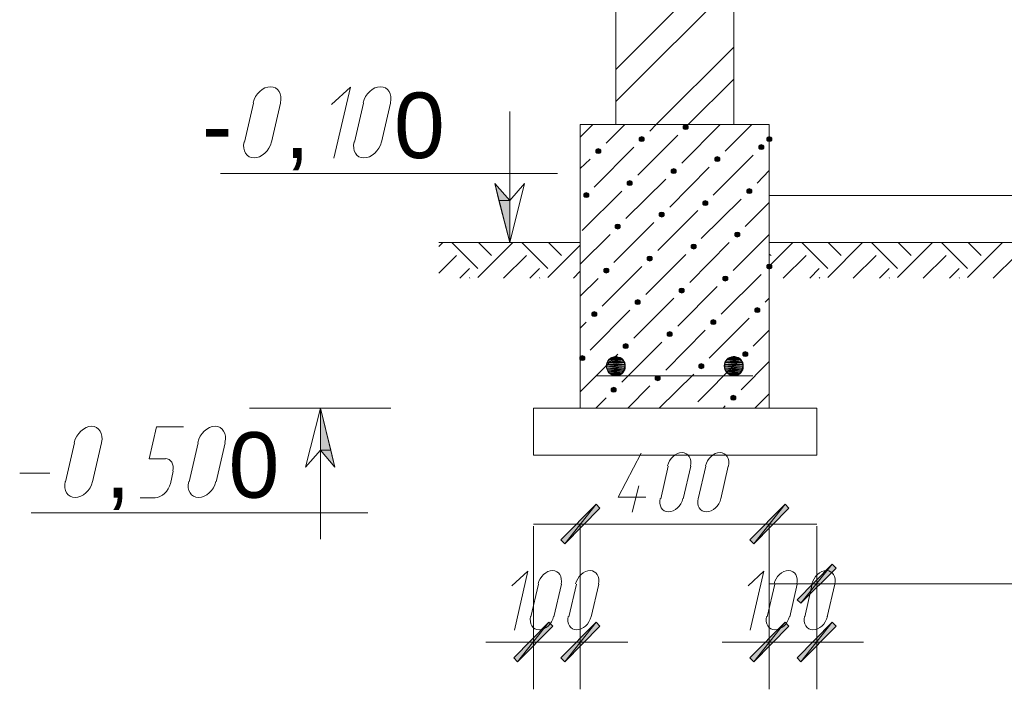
# Model space of a CAD drawing. Header units: millimetres. Extents: x 1527433 to 14789979, y -66543 to 11310.
# Tile 60 of 122: x 1966253 to 1970424, y -52553 to -49720. Entities that reach past the tile are written whole.
import ezdxf

# ---------------------------------------------------------------- set-up
doc = ezdxf.new("R2010")
doc.units = ezdxf.units.MM
doc.styles.get("Standard").update_dxf_attribs({"font": 'isocpeur.ttf', "height": 250})

msp = doc.modelspace()

# ---------------------------------------------------------------- hatches: boundary and pattern name
h = msp.add_hatch(color=7)
h.dxf.hatch_style = 2
h.paths.add_polyline_path([(1969074.933, -50163.762), (1969068.583, -50165.879), (1969064.35, -50170.112), (1969064.35, -50178.579), (1969068.583, -50182.812), (1969074.933, -50184.929), (1969081.283, -50182.812), (1969085.517, -50178.579), (1969085.517, -50170.112), (1969081.283, -50165.879)])
h = msp.add_hatch(color=7)
h.dxf.hatch_style = 2
h.paths.add_polyline_path([(1968888.667, -50214.562), (1968882.317, -50216.679), (1968878.083, -50220.912), (1968878.083, -50229.379), (1968882.317, -50233.612), (1968888.667, -50235.729), (1968895.017, -50233.612), (1968899.25, -50229.379), (1968899.25, -50220.912), (1968895.017, -50216.679)])
h = msp.add_hatch(color=7)
h.dxf.hatch_style = 2
h.paths.add_polyline_path([(1969428.417, -50214.562), (1969422.067, -50216.679), (1969417.833, -50220.912), (1969417.833, -50229.379), (1969422.067, -50233.612), (1969428.417, -50235.729), (1969434.767, -50233.612), (1969439, -50229.379), (1969439, -50220.912), (1969434.767, -50216.679)])
h = msp.add_hatch(color=7)
h.dxf.hatch_style = 2
h.paths.add_polyline_path([(1969394.55, -50248.429), (1969388.2, -50250.545), (1969383.967, -50254.779), (1969383.967, -50263.245), (1969388.2, -50267.479), (1969394.55, -50269.595), (1969400.9, -50267.479), (1969405.133, -50263.245), (1969405.133, -50254.779), (1969400.9, -50250.545)])
h = msp.add_hatch(color=7)
h.dxf.hatch_style = 2
h.paths.add_polyline_path([(1968704.517, -50265.362), (1968698.167, -50267.479), (1968693.933, -50271.712), (1968693.933, -50280.179), (1968698.167, -50284.412), (1968704.517, -50286.529), (1968710.867, -50284.412), (1968715.1, -50280.179), (1968715.1, -50271.712), (1968710.867, -50267.479)])
h = msp.add_hatch(color=7)
h.dxf.hatch_style = 2
h.paths.add_polyline_path([(1969208.283, -50299.229), (1969201.933, -50301.345), (1969197.7, -50305.579), (1969197.7, -50314.045), (1969201.933, -50318.279), (1969208.283, -50320.395), (1969214.633, -50318.279), (1969218.867, -50314.045), (1969218.867, -50305.579), (1969214.633, -50301.345)])
h = msp.add_hatch(color=7)
h.dxf.hatch_style = 2
h.paths.add_polyline_path([(1969024.133, -50350.029), (1969017.783, -50352.145), (1969013.55, -50356.379), (1969013.55, -50364.845), (1969017.783, -50369.079), (1969024.133, -50371.195), (1969030.483, -50369.079), (1969034.717, -50364.845), (1969034.717, -50356.379), (1969030.483, -50352.145)])
h = msp.add_hatch(color=7)
h.paths.add_polyline_path([(1968266.367, -50413.529), (1968329.867, -50485.495), (1968283.3, -50485.495)])
h.paths.add_polyline_path([(1968329.867, -50485.495), (1968283.3, -50485.495), (1968329.867, -50663.295)])
h = msp.add_hatch(color=7)
h.dxf.hatch_style = 2
h.paths.add_polyline_path([(1968837.867, -50400.829), (1968831.517, -50402.945), (1968827.283, -50407.179), (1968827.283, -50415.645), (1968831.517, -50419.879), (1968837.867, -50421.995), (1968844.217, -50419.879), (1968848.45, -50415.645), (1968848.45, -50407.179), (1968844.217, -50402.945)])
h = msp.add_hatch(color=7)
h.dxf.hatch_style = 2
h.paths.add_polyline_path([(1968653.717, -50451.629), (1968647.367, -50453.745), (1968643.133, -50457.979), (1968643.133, -50466.445), (1968647.367, -50470.679), (1968653.717, -50472.795), (1968660.067, -50470.679), (1968664.3, -50466.445), (1968664.3, -50457.979), (1968660.067, -50453.745)])
h = msp.add_hatch(color=7)
h.dxf.hatch_style = 2
h.paths.add_polyline_path([(1969343.75, -50434.695), (1969337.4, -50436.812), (1969333.167, -50441.045), (1969333.167, -50449.512), (1969337.4, -50453.745), (1969343.75, -50455.862), (1969350.1, -50453.745), (1969354.333, -50449.512), (1969354.333, -50441.045), (1969350.1, -50436.812)])
h = msp.add_hatch(color=7)
h.dxf.hatch_style = 2
h.paths.add_polyline_path([(1969157.483, -50485.495), (1969151.133, -50487.612), (1969146.9, -50491.845), (1969146.9, -50500.312), (1969151.133, -50504.545), (1969157.483, -50506.662), (1969163.833, -50504.545), (1969168.067, -50500.312), (1969168.067, -50491.845), (1969163.833, -50487.612)])
h = msp.add_hatch(color=7)
h.dxf.hatch_style = 2
h.paths.add_polyline_path([(1968973.333, -50534.179), (1968966.983, -50536.295), (1968962.75, -50540.529), (1968962.75, -50548.995), (1968966.983, -50553.229), (1968973.333, -50555.345), (1968979.683, -50553.229), (1968983.917, -50548.995), (1968983.917, -50540.529), (1968979.683, -50536.295)])
h = msp.add_hatch(color=7)
h.dxf.hatch_style = 2
h.paths.add_polyline_path([(1968787.067, -50584.979), (1968780.717, -50587.095), (1968776.483, -50591.329), (1968776.483, -50599.795), (1968780.717, -50604.029), (1968787.067, -50606.145), (1968793.417, -50604.029), (1968797.65, -50599.795), (1968797.65, -50591.329), (1968793.417, -50587.095)])
h = msp.add_hatch(color=7)
h.dxf.hatch_style = 2
h.paths.add_polyline_path([(1969292.95, -50618.845), (1969286.6, -50620.962), (1969282.367, -50625.195), (1969282.367, -50633.662), (1969286.6, -50637.895), (1969292.95, -50640.012), (1969299.3, -50637.895), (1969303.533, -50633.662), (1969303.533, -50625.195), (1969299.3, -50620.962)])
h = msp.add_hatch(color=7)
h.dxf.hatch_style = 2
h.paths.add_polyline_path([(1969108.8, -50669.645), (1969102.45, -50671.762), (1969098.217, -50675.995), (1969098.217, -50684.462), (1969102.45, -50688.695), (1969108.8, -50690.812), (1969115.15, -50688.695), (1969119.383, -50684.462), (1969119.383, -50675.995), (1969115.15, -50671.762)])
h = msp.add_hatch(color=7)
h.dxf.hatch_style = 2
h.paths.add_polyline_path([(1968922.533, -50720.445), (1968916.183, -50722.562), (1968911.95, -50726.795), (1968911.95, -50735.262), (1968916.183, -50739.495), (1968922.533, -50741.612), (1968928.883, -50739.495), (1968933.117, -50735.262), (1968933.117, -50726.795), (1968928.883, -50722.562)])
h = msp.add_hatch(color=7)
h.dxf.hatch_style = 2
h.paths.add_polyline_path([(1969428.417, -50754.312), (1969422.067, -50756.429), (1969417.833, -50760.662), (1969417.833, -50769.129), (1969422.067, -50773.362), (1969428.417, -50775.479), (1969434.767, -50773.362), (1969439, -50769.129), (1969439, -50760.662), (1969434.767, -50756.429)])
h = msp.add_hatch(color=7)
h.dxf.hatch_style = 2
h.paths.add_polyline_path([(1968738.383, -50771.245), (1968732.033, -50773.362), (1968727.8, -50777.595), (1968727.8, -50786.062), (1968732.033, -50790.295), (1968738.383, -50792.412), (1968744.733, -50790.295), (1968748.967, -50786.062), (1968748.967, -50777.595), (1968744.733, -50773.362)])
h = msp.add_hatch(color=7)
h.dxf.hatch_style = 2
h.paths.add_polyline_path([(1969242.15, -50805.112), (1969235.8, -50807.229), (1969231.567, -50811.462), (1969231.567, -50819.929), (1969235.8, -50824.162), (1969242.15, -50826.279), (1969248.5, -50824.162), (1969252.733, -50819.929), (1969252.733, -50811.462), (1969248.5, -50807.229)])
h = msp.add_hatch(color=7)
h.dxf.hatch_style = 2
h.paths.add_polyline_path([(1969058, -50855.912), (1969051.65, -50858.029), (1969047.417, -50862.262), (1969047.417, -50870.729), (1969051.65, -50874.962), (1969058, -50877.079), (1969064.35, -50874.962), (1969068.583, -50870.729), (1969068.583, -50862.262), (1969064.35, -50858.029)])
h = msp.add_hatch(color=7)
h.dxf.hatch_style = 2
h.paths.add_polyline_path([(1968871.733, -50904.595), (1968865.383, -50906.712), (1968861.15, -50910.945), (1968861.15, -50919.412), (1968865.383, -50923.645), (1968871.733, -50925.762), (1968878.083, -50923.645), (1968882.317, -50919.412), (1968882.317, -50910.945), (1968878.083, -50906.712)])
h = msp.add_hatch(color=7)
h.dxf.hatch_style = 2
h.paths.add_polyline_path([(1968687.583, -50955.395), (1968681.233, -50957.512), (1968677, -50961.745), (1968677, -50970.212), (1968681.233, -50974.445), (1968687.583, -50976.562), (1968693.933, -50974.445), (1968698.167, -50970.212), (1968698.167, -50961.745), (1968693.933, -50957.512)])
h = msp.add_hatch(color=7)
h.dxf.hatch_style = 2
h.paths.add_polyline_path([(1969377.617, -50938.462), (1969371.267, -50940.579), (1969367.033, -50944.812), (1969367.033, -50953.279), (1969371.267, -50957.512), (1969377.617, -50959.629), (1969383.967, -50957.512), (1969388.2, -50953.279), (1969388.2, -50944.812), (1969383.967, -50940.579)])
h = msp.add_hatch(color=7)
h.dxf.hatch_style = 2
h.paths.add_polyline_path([(1969191.35, -50989.262), (1969185, -50991.379), (1969180.767, -50995.612), (1969180.767, -51004.079), (1969185, -51008.312), (1969191.35, -51010.429), (1969197.7, -51008.312), (1969201.933, -51004.079), (1969201.933, -50995.612), (1969197.7, -50991.379)])
h = msp.add_hatch(color=7)
h.dxf.hatch_style = 2
h.paths.add_polyline_path([(1969007.2, -51040.062), (1969000.85, -51042.179), (1968996.617, -51046.412), (1968996.617, -51054.879), (1969000.85, -51059.112), (1969007.2, -51061.229), (1969013.55, -51059.112), (1969017.783, -51054.879), (1969017.783, -51046.412), (1969013.55, -51042.179)])
h = msp.add_hatch(color=7)
h.dxf.hatch_style = 2
h.paths.add_polyline_path([(1968820.933, -51090.862), (1968814.583, -51092.979), (1968810.35, -51097.212), (1968810.35, -51105.679), (1968814.583, -51109.912), (1968820.933, -51112.029), (1968827.283, -51109.912), (1968831.517, -51105.679), (1968831.517, -51097.212), (1968827.283, -51092.979)])
h = msp.add_hatch(color=7)
h.dxf.hatch_style = 2
h.paths.add_polyline_path([(1969326.817, -51124.729), (1969320.467, -51126.845), (1969316.233, -51131.079), (1969316.233, -51139.545), (1969320.467, -51143.779), (1969326.817, -51145.895), (1969333.167, -51143.779), (1969337.4, -51139.545), (1969337.4, -51131.079), (1969333.167, -51126.845)])
h = msp.add_hatch(color=7)
h.dxf.hatch_style = 2
h.paths.add_polyline_path([(1968636.783, -51141.662), (1968630.433, -51143.779), (1968626.2, -51148.012), (1968626.2, -51156.479), (1968630.433, -51160.712), (1968636.783, -51162.829), (1968643.133, -51160.712), (1968647.367, -51156.479), (1968647.367, -51148.012), (1968643.133, -51143.779)])
h = msp.add_hatch(color=7)
h.paths.add_polyline_path([(1968816.7, -51171.295), (1968742.617, -51171.295), (1968818.817, -51179.762)])
h.paths.add_polyline_path([(1968742.617, -51171.295), (1968818.817, -51179.762), (1968740.5, -51179.762)])
h = msp.add_hatch(color=7)
h.paths.add_polyline_path([(1968812.467, -51164.945), (1968744.733, -51164.945), (1968816.7, -51171.295)])
h.paths.add_polyline_path([(1968744.733, -51164.945), (1968816.7, -51171.295), (1968742.617, -51171.295)])
h = msp.add_hatch(color=7)
h.paths.add_polyline_path([(1968808.233, -51158.595), (1968748.967, -51158.595), (1968812.467, -51164.945)])
h.paths.add_polyline_path([(1968748.967, -51158.595), (1968812.467, -51164.945), (1968744.733, -51164.945)])
h = msp.add_hatch(color=7)
h.paths.add_polyline_path([(1968804, -51154.362), (1968755.317, -51154.362), (1968808.233, -51158.595)])
h.paths.add_polyline_path([(1968755.317, -51154.362), (1968808.233, -51158.595), (1968748.967, -51158.595)])
h = msp.add_hatch(color=7)
h.paths.add_polyline_path([(1968797.65, -51150.129), (1968761.667, -51150.129), (1968804, -51154.362)])
h.paths.add_polyline_path([(1968761.667, -51150.129), (1968804, -51154.362), (1968755.317, -51154.362)])
h = msp.add_hatch(color=7)
h.paths.add_polyline_path([(1968789.183, -51148.012), (1968768.017, -51148.012), (1968797.65, -51150.129)])
h.paths.add_polyline_path([(1968768.017, -51148.012), (1968797.65, -51150.129), (1968761.667, -51150.129)])
h = msp.add_hatch(color=7)
h.paths.add_polyline_path([(1968782.833, -51145.895), (1968774.367, -51145.895), (1968789.183, -51148.012)])
h.paths.add_polyline_path([(1968774.367, -51145.895), (1968789.183, -51148.012), (1968768.017, -51148.012)])
h = msp.add_hatch(color=7)
h.dxf.hatch_style = 2
h.paths.add_polyline_path([(1969140.55, -51175.529), (1969134.2, -51177.645), (1969129.967, -51181.879), (1969129.967, -51190.345), (1969134.2, -51194.579), (1969140.55, -51196.695), (1969146.9, -51194.579), (1969151.133, -51190.345), (1969151.133, -51181.879), (1969146.9, -51177.645)])
h = msp.add_hatch(color=7)
h.paths.add_polyline_path([(1969316.233, -51171.295), (1969242.15, -51171.295), (1969318.35, -51179.762)])
h.paths.add_polyline_path([(1969242.15, -51171.295), (1969318.35, -51179.762), (1969240.033, -51179.762)])
h = msp.add_hatch(color=7)
h.paths.add_polyline_path([(1969312, -51164.945), (1969244.267, -51164.945), (1969316.233, -51171.295)])
h.paths.add_polyline_path([(1969244.267, -51164.945), (1969316.233, -51171.295), (1969242.15, -51171.295)])
h = msp.add_hatch(color=7)
h.paths.add_polyline_path([(1969307.767, -51158.595), (1969248.5, -51158.595), (1969312, -51164.945)])
h.paths.add_polyline_path([(1969248.5, -51158.595), (1969312, -51164.945), (1969244.267, -51164.945)])
h = msp.add_hatch(color=7)
h.paths.add_polyline_path([(1969303.533, -51154.362), (1969254.85, -51154.362), (1969307.767, -51158.595)])
h.paths.add_polyline_path([(1969254.85, -51154.362), (1969307.767, -51158.595), (1969248.5, -51158.595)])
h = msp.add_hatch(color=7)
h.paths.add_polyline_path([(1969297.183, -51150.129), (1969261.2, -51150.129), (1969303.533, -51154.362)])
h.paths.add_polyline_path([(1969261.2, -51150.129), (1969303.533, -51154.362), (1969254.85, -51154.362)])
h = msp.add_hatch(color=7)
h.paths.add_polyline_path([(1969290.833, -51148.012), (1969267.55, -51148.012), (1969297.183, -51150.129)])
h.paths.add_polyline_path([(1969267.55, -51148.012), (1969297.183, -51150.129), (1969261.2, -51150.129)])
h = msp.add_hatch(color=7)
h.paths.add_polyline_path([(1969282.367, -51145.895), (1969276.017, -51145.895), (1969290.833, -51148.012)])
h.paths.add_polyline_path([(1969276.017, -51145.895), (1969290.833, -51148.012), (1969267.55, -51148.012)])
h = msp.add_hatch(color=7)
h.paths.add_polyline_path([(1968818.817, -51179.762), (1968740.5, -51179.762), (1968818.817, -51186.112)])
h.paths.add_polyline_path([(1968740.5, -51179.762), (1968818.817, -51186.112), (1968738.383, -51186.112)])
h = msp.add_hatch(color=7)
h.paths.add_polyline_path([(1968818.817, -51186.112), (1968738.383, -51186.112), (1968818.817, -51194.579)])
h.paths.add_polyline_path([(1968738.383, -51186.112), (1968818.817, -51194.579), (1968740.5, -51194.579)])
h = msp.add_hatch(color=7)
h.paths.add_polyline_path([(1968818.817, -51194.579), (1968740.5, -51194.579), (1968816.7, -51200.929)])
h.paths.add_polyline_path([(1968740.5, -51194.579), (1968816.7, -51200.929), (1968742.617, -51200.929)])
h = msp.add_hatch(color=7)
h.paths.add_polyline_path([(1968816.7, -51200.929), (1968742.617, -51200.929), (1968812.467, -51207.279)])
h.paths.add_polyline_path([(1968742.617, -51200.929), (1968812.467, -51207.279), (1968744.733, -51207.279)])
h = msp.add_hatch(color=7)
h.paths.add_polyline_path([(1968812.467, -51207.279), (1968744.733, -51207.279), (1968808.233, -51213.629)])
h.paths.add_polyline_path([(1968744.733, -51207.279), (1968808.233, -51213.629), (1968748.967, -51213.629)])
h = msp.add_hatch(color=7)
h.paths.add_polyline_path([(1968808.233, -51213.629), (1968748.967, -51213.629), (1968804, -51217.862)])
h.paths.add_polyline_path([(1968748.967, -51213.629), (1968804, -51217.862), (1968755.317, -51217.862)])
h = msp.add_hatch(color=7)
h.paths.add_polyline_path([(1968804, -51217.862), (1968755.317, -51217.862), (1968797.65, -51222.095)])
h.paths.add_polyline_path([(1968755.317, -51217.862), (1968797.65, -51222.095), (1968761.667, -51222.095)])
h = msp.add_hatch(color=7)
h.paths.add_polyline_path([(1969318.35, -51179.762), (1969240.033, -51179.762), (1969318.35, -51186.112)])
h.paths.add_polyline_path([(1969240.033, -51179.762), (1969318.35, -51186.112), (1969240.033, -51186.112)])
h = msp.add_hatch(color=7)
h.paths.add_polyline_path([(1969318.35, -51186.112), (1969240.033, -51186.112), (1969318.35, -51194.579)])
h.paths.add_polyline_path([(1969240.033, -51186.112), (1969318.35, -51194.579), (1969240.033, -51194.579)])
h = msp.add_hatch(color=7)
h.paths.add_polyline_path([(1969318.35, -51194.579), (1969240.033, -51194.579), (1969316.233, -51200.929)])
h.paths.add_polyline_path([(1969240.033, -51194.579), (1969316.233, -51200.929), (1969242.15, -51200.929)])
h = msp.add_hatch(color=7)
h.paths.add_polyline_path([(1969316.233, -51200.929), (1969242.15, -51200.929), (1969312, -51207.279)])
h.paths.add_polyline_path([(1969242.15, -51200.929), (1969312, -51207.279), (1969244.267, -51207.279)])
h = msp.add_hatch(color=7)
h.paths.add_polyline_path([(1969312, -51207.279), (1969244.267, -51207.279), (1969307.767, -51213.629)])
h.paths.add_polyline_path([(1969244.267, -51207.279), (1969307.767, -51213.629), (1969248.5, -51213.629)])
h = msp.add_hatch(color=7)
h.paths.add_polyline_path([(1969307.767, -51213.629), (1969248.5, -51213.629), (1969303.533, -51217.862)])
h.paths.add_polyline_path([(1969248.5, -51213.629), (1969303.533, -51217.862), (1969254.85, -51217.862)])
h = msp.add_hatch(color=7)
h.paths.add_polyline_path([(1969303.533, -51217.862), (1969254.85, -51217.862), (1969297.183, -51222.095)])
h.paths.add_polyline_path([(1969254.85, -51217.862), (1969297.183, -51222.095), (1969261.2, -51222.095)])
h = msp.add_hatch(color=7)
h.paths.add_polyline_path([(1968797.65, -51222.095), (1968761.667, -51222.095), (1968789.183, -51224.212)])
h.paths.add_polyline_path([(1968761.667, -51222.095), (1968789.183, -51224.212), (1968768.017, -51224.212)])
h = msp.add_hatch(color=7)
h.paths.add_polyline_path([(1968789.183, -51224.212), (1968768.017, -51224.212), (1968782.833, -51226.329)])
h.paths.add_polyline_path([(1968768.017, -51224.212), (1968782.833, -51226.329), (1968774.367, -51226.329)])
h = msp.add_hatch(color=7)
h.dxf.hatch_style = 2
h.paths.add_polyline_path([(1968956.4, -51226.329), (1968950.05, -51228.445), (1968945.817, -51232.679), (1968945.817, -51241.145), (1968950.05, -51245.379), (1968956.4, -51247.495), (1968962.75, -51245.379), (1968966.983, -51241.145), (1968966.983, -51232.679), (1968962.75, -51228.445)])
h = msp.add_hatch(color=7)
h.paths.add_polyline_path([(1969297.183, -51222.095), (1969261.2, -51222.095), (1969290.833, -51224.212)])
h.paths.add_polyline_path([(1969261.2, -51222.095), (1969290.833, -51224.212), (1969267.55, -51224.212)])
h = msp.add_hatch(color=7)
h.paths.add_polyline_path([(1969290.833, -51224.212), (1969267.55, -51224.212), (1969282.367, -51226.329)])
h.paths.add_polyline_path([(1969267.55, -51224.212), (1969282.367, -51226.329), (1969276.017, -51226.329)])
h = msp.add_hatch(color=7)
h.dxf.hatch_style = 2
h.paths.add_polyline_path([(1968770.133, -51275.012), (1968763.783, -51277.129), (1968759.55, -51281.362), (1968759.55, -51289.829), (1968763.783, -51294.062), (1968770.133, -51296.179), (1968776.483, -51294.062), (1968780.717, -51289.829), (1968780.717, -51281.362), (1968776.483, -51277.129)])
h = msp.add_hatch(color=7)
h.dxf.hatch_style = 2
h.paths.add_polyline_path([(1969276.017, -51308.879), (1969269.667, -51310.995), (1969265.433, -51315.229), (1969265.433, -51323.695), (1969269.667, -51327.929), (1969276.017, -51330.045), (1969282.367, -51327.929), (1969286.6, -51323.695), (1969286.6, -51315.229), (1969282.367, -51310.995)])
h = msp.add_hatch(color=7)
h.paths.add_polyline_path([(1967527.65, -51363.912), (1967572.1, -51541.712), (1967527.65, -51541.712)])
h.paths.add_polyline_path([(1967572.1, -51541.712), (1967527.65, -51541.712), (1967589.033, -51613.679)])
h = msp.add_hatch(color=7)
h.paths.add_polyline_path([(1968710.867, -51787.245), (1968696.05, -51770.312), (1968562.7, -51937.529)])
h.paths.add_polyline_path([(1968696.05, -51770.312), (1968562.7, -51937.529), (1968545.767, -51920.595)])
h = msp.add_hatch(color=7)
h.paths.add_polyline_path([(1969345.867, -51920.595), (1969362.8, -51937.529), (1969496.15, -51770.312)])
h.paths.add_polyline_path([(1969362.8, -51937.529), (1969496.15, -51770.312), (1969510.967, -51787.245)])
h = msp.add_hatch(color=7)
h.paths.add_polyline_path([(1969712.05, -52041.245), (1969695.117, -52024.312), (1969561.767, -52189.412)])
h.paths.add_polyline_path([(1969695.117, -52024.312), (1969561.767, -52189.412), (1969546.95, -52174.595)])
h = msp.add_hatch(color=7)
h.paths.add_polyline_path([(1968511.9, -52286.779), (1968494.967, -52269.845), (1968361.617, -52437.062)])
h.paths.add_polyline_path([(1968494.967, -52269.845), (1968361.617, -52437.062), (1968346.8, -52420.129)])
h = msp.add_hatch(color=7)
h.paths.add_polyline_path([(1968545.767, -52420.129), (1968562.7, -52437.062), (1968696.05, -52269.845)])
h.paths.add_polyline_path([(1968562.7, -52437.062), (1968696.05, -52269.845), (1968710.867, -52286.779)])
h = msp.add_hatch(color=7)
h.paths.add_polyline_path([(1969510.967, -52286.779), (1969496.15, -52269.845), (1969362.8, -52437.062)])
h.paths.add_polyline_path([(1969496.15, -52269.845), (1969362.8, -52437.062), (1969345.867, -52420.129)])
h = msp.add_hatch(color=7)
h.paths.add_polyline_path([(1969546.95, -52420.129), (1969561.767, -52437.062), (1969695.117, -52269.845)])
h.paths.add_polyline_path([(1969561.767, -52437.062), (1969695.117, -52269.845), (1969712.05, -52286.779)])

# ---------------------------------------------------------------- linework, layer by layer
at = {"color": 7, "lineweight": 0}
for points in [[(1968778.6, -50163.762), (1968778.6, -46764.395), (1969278.133, -46764.395)], [(1969278.133, -50163.762), (1969278.133, -46764.395)], [(1968778.6, -49930.929), (1969278.133, -49431.395)], [(1968778.6, -50066.395), (1969278.133, -49566.862)], [(1968950.05, -50163.762), (1969278.133, -49835.679)], [(1967357.931, -50071.563), (1967359.951, -50057.821), (1967359.557, -50045.026), (1967356.918, -50033.453), (1967352.204, -50023.375), (1967345.582, -50015.065), (1967337.221, -50008.798), (1967327.291, -50004.848), (1967315.96, -50003.487), (1967303.985, -50004.897), (1967292.207, -50008.895), (1967280.924, -50015.204), (1967270.43, -50023.55), (1967261.024, -50033.658), (1967253, -50045.254), (1967246.655, -50058.063), (1967242.286, -50071.811)], [(1967584.8, -50305.579), (1967654.65, -50005.012), (1967574.217, -50079.095)], [(1967823.597, -50071.563), (1967825.617, -50057.821), (1967825.224, -50045.026), (1967822.585, -50033.453), (1967817.87, -50023.375), (1967811.248, -50015.065), (1967802.888, -50008.798), (1967792.958, -50004.848), (1967781.626, -50003.487), (1967769.651, -50004.897), (1967757.874, -50008.895), (1967746.59, -50015.204), (1967736.097, -50023.55), (1967726.691, -50033.658), (1967718.667, -50045.254), (1967712.322, -50058.063), (1967707.953, -50071.811)], [(1969085.517, -50163.762), (1969278.133, -49971.145)], [(1967244.017, -50072.745), (1967205.917, -50237.845)], [(1967320.217, -50237.845), (1967358.317, -50072.745)], [(1967709.683, -50072.745), (1967671.583, -50237.845)], [(1967785.883, -50237.845), (1967823.983, -50072.745)], [(1968329.867, -50108.729), (1968329.867, -50663.295)], [(1969428.417, -50163.762), (1968628.317, -50163.762), (1968628.317, -51363.912)], [(1968628.317, -50216.679), (1968681.233, -50163.762)], [(1968738.383, -50242.079), (1968816.7, -50163.762)], [(1968922.533, -50191.279), (1968950.05, -50163.762)], [(1969058, -50326.745), (1969220.983, -50163.762)], [(1969242.15, -50275.945), (1969354.333, -50163.762)], [(1969428.417, -50163.762), (1969428.417, -51363.912)], [(1968871.733, -50377.545), (1969041.067, -50208.212)], [(1967204.186, -50236.911), (1967202.166, -50250.653), (1967202.56, -50263.447), (1967205.198, -50275.021), (1967209.913, -50285.099), (1967216.535, -50293.409), (1967224.896, -50299.676), (1967234.826, -50303.626), (1967246.157, -50304.987), (1967258.132, -50303.576), (1967269.91, -50299.579), (1967281.193, -50293.27), (1967291.686, -50284.924), (1967301.093, -50274.816), (1967309.117, -50263.219), (1967315.461, -50250.41), (1967319.831, -50236.663)], [(1967669.853, -50236.911), (1967667.833, -50250.653), (1967668.227, -50263.447), (1967670.865, -50275.021), (1967675.58, -50285.099), (1967682.202, -50293.409), (1967690.562, -50299.676), (1967700.492, -50303.626), (1967711.824, -50304.987), (1967723.799, -50303.576), (1967735.576, -50299.579), (1967746.86, -50293.27), (1967757.353, -50284.924), (1967766.76, -50274.816), (1967774.783, -50263.219), (1967781.128, -50250.41), (1967785.497, -50236.663)], [(1968687.583, -50428.345), (1968854.8, -50259.012)], [(1969191.35, -50462.212), (1969360.683, -50292.879)], [(1968628.317, -50350.029), (1968670.65, -50309.812)], [(1967104.317, -50371.195), (1968530.95, -50371.195)], [(1969007.2, -50513.012), (1969174.417, -50343.679)], [(1969377.617, -50411.412), (1969428.417, -50358.495)], [(1968820.933, -50561.695), (1968990.267, -50394.479)], [(1968636.783, -50612.495), (1968804, -50445.279)], [(1969428.417, -50464.329), (1978930.133, -50464.329)], [(1969140.55, -50646.362), (1969309.883, -50479.145)], [(1969326.817, -50595.562), (1969428.417, -50493.962)], [(1968956.4, -50697.162), (1969125.733, -50527.829)], [(1968770.133, -50747.962), (1968939.467, -50578.629)], [(1968628.317, -50754.312), (1968755.317, -50629.429)], [(1969276.017, -50781.829), (1969428.417, -50629.429)], [(1968029.3, -50680.229), (1968046.233, -50663.295)], [(1968029.3, -50663.295), (1968628.317, -50663.295)], [(1968194.4, -50773.362), (1968084.333, -50663.295)], [(1968194.4, -50811.462), (1968342.567, -50663.295)], [(1968251.55, -50718.329), (1968196.517, -50663.295)], [(1968490.733, -50773.362), (1968380.667, -50663.295)], [(1968490.733, -50811.462), (1968628.317, -50673.879)], [(1968547.883, -50718.329), (1968492.85, -50663.295)], [(1969091.867, -50832.629), (1969259.083, -50663.295)], [(1969428.417, -50762.779), (1969527.9, -50663.295)], [(1969428.417, -50663.295), (1978930.133, -50663.295)], [(1969676.067, -50773.362), (1969566, -50663.295)], [(1969676.067, -50811.462), (1969824.233, -50663.295)], [(1969733.217, -50718.329), (1969678.183, -50663.295)], [(1969972.4, -50773.362), (1969862.333, -50663.295)], [(1969972.4, -50811.462), (1970120.567, -50663.295)], [(1970029.55, -50718.329), (1969974.517, -50663.295)], [(1970268.733, -50773.362), (1970158.667, -50663.295)], [(1970268.733, -50811.462), (1970416.9, -50663.295)], [(1970325.883, -50718.329), (1970270.85, -50663.295)], [(1968905.6, -50883.429), (1969074.933, -50714.095)], [(1969436.883, -50718.329), (1969428.417, -50711.979)], [(1968029.3, -50792.412), (1968103.383, -50718.329)], [(1968302.35, -50813.579), (1968399.717, -50718.329)], [(1969487.683, -50813.579), (1969585.05, -50718.329)], [(1969784.017, -50813.579), (1969881.383, -50718.329)], [(1970080.35, -50813.579), (1970177.717, -50718.329)], [(1970376.683, -50813.579), (1970474.05, -50718.329)], [(1968118.2, -50813.579), (1968158.417, -50773.362)], [(1968414.533, -50813.579), (1968454.75, -50773.362)], [(1968598.683, -50813.579), (1968628.317, -50783.945)], [(1968721.45, -50932.112), (1968888.667, -50764.895)], [(1969225.217, -50965.979), (1969394.55, -50798.762)], [(1969599.867, -50813.579), (1969640.083, -50773.362)], [(1969896.2, -50813.579), (1969936.417, -50773.362)], [(1970192.533, -50813.579), (1970232.75, -50773.362)], [(1968160.533, -50813.579), (1968158.417, -50811.462)], [(1968456.867, -50813.579), (1968454.75, -50811.462)], [(1968628.317, -50889.779), (1968704.517, -50815.695)], [(1969642.2, -50813.579), (1969640.083, -50811.462)], [(1969938.533, -50813.579), (1969936.417, -50811.462)], [(1970234.867, -50813.579), (1970232.75, -50811.462)], [(1969041.067, -51016.779), (1969208.283, -50849.562)], [(1968854.8, -51067.579), (1969024.133, -50898.245)], [(1969411.483, -50915.179), (1969428.417, -50898.245)], [(1968670.65, -51118.379), (1968837.867, -50949.045)], [(1968628.317, -51025.245), (1968653.717, -50999.845)], [(1969174.417, -51152.245), (1969343.75, -50982.912)], [(1968990.267, -51203.045), (1969157.483, -51033.712)], [(1969360.683, -51101.445), (1969428.417, -51033.712)], [(1968804, -51253.845), (1968973.333, -51084.512)], [(1968628.317, -51294.062), (1968787.067, -51135.312)], [(1969125.733, -51336.395), (1969292.95, -51169.179)], [(1969309.883, -51285.595), (1969428.417, -51167.062)], [(1968698.167, -51226.329), (1969358.567, -51226.329)], [(1968962.75, -51363.912), (1969108.8, -51219.979)], [(1968829.4, -51363.912), (1968922.533, -51268.662)], [(1968693.933, -51363.912), (1968738.383, -51319.462)], [(1969367.033, -51363.912), (1969428.417, -51302.529)], [(1967826.1, -51363.912), (1967227.083, -51363.912)], [(1967527.65, -51918.479), (1967527.65, -51363.912)], [(1969233.683, -51363.912), (1969242.15, -51353.329)], [(1966600.164, -51508.78), (1966602.184, -51495.038), (1966601.79, -51482.243), (1966599.152, -51470.67), (1966594.437, -51460.591), (1966587.815, -51452.282), (1966579.455, -51446.015), (1966569.524, -51442.064), (1966558.193, -51440.704), (1966546.218, -51442.114), (1966534.44, -51446.111), (1966523.157, -51452.42), (1966512.664, -51460.766), (1966503.257, -51470.875), (1966495.233, -51482.471), (1966488.889, -51495.28), (1966484.519, -51509.027)], [(1966871.483, -51577.695), (1966801.633, -51577.695), (1966833.383, -51442.229), (1966947.683, -51442.229)], [(1967122.981, -51508.78), (1967125.001, -51495.038), (1967124.607, -51482.243), (1967121.968, -51470.67), (1967117.254, -51460.591), (1967110.632, -51452.282), (1967102.271, -51446.015), (1967092.341, -51442.064), (1967081.01, -51440.704), (1967069.035, -51442.114), (1967057.257, -51446.111), (1967045.974, -51452.42), (1967035.48, -51460.766), (1967026.074, -51470.875), (1967018.05, -51482.471), (1967011.705, -51495.28), (1967007.336, -51509.027)], [(1966486.25, -51509.962), (1966448.15, -51675.062)], [(1966562.45, -51675.062), (1966600.55, -51509.962)], [(1967009.067, -51509.962), (1966970.967, -51675.062)], [(1967085.267, -51675.062), (1967123.367, -51509.962)], [(1969094.832, -51608.728), (1969096.42, -51597.325), (1969095.992, -51586.691), (1969093.691, -51577.055), (1969089.661, -51568.644), (1969084.046, -51561.689), (1969076.989, -51556.418), (1969068.634, -51553.059), (1969059.124, -51551.842), (1969049.096, -51552.922), (1969039.253, -51556.153), (1969029.842, -51561.308), (1969021.109, -51568.163), (1969013.301, -51576.49), (1969006.663, -51586.063), (1969001.442, -51596.657), (1968997.885, -51608.046)], [(1969255.699, -51608.728), (1969257.287, -51597.325), (1969256.858, -51586.691), (1969254.558, -51577.055), (1969250.528, -51568.644), (1969244.913, -51561.689), (1969237.856, -51556.418), (1969229.501, -51553.059), (1969219.991, -51551.842), (1969209.962, -51552.922), (1969200.12, -51556.153), (1969190.708, -51561.308), (1969181.976, -51568.163), (1969174.167, -51576.49), (1969167.53, -51586.063), (1969162.309, -51596.657), (1969158.751, -51608.046)], [(1966901.998, -51629.37), (1966903.565, -51618.825), (1966903.284, -51609.01), (1966901.281, -51600.135), (1966897.687, -51592.411), (1966892.629, -51586.046), (1966886.238, -51581.251), (1966878.64, -51578.236), (1966869.967, -51577.209)], [(1968789.183, -51740.679), (1968886.55, -51554.412)], [(1966892.65, -51683.529), (1966903.233, -51630.612)], [(1969000.85, -51609.445), (1968969.1, -51747.029)], [(1969064.35, -51747.029), (1969096.1, -51609.445)], [(1969159.6, -51609.445), (1969127.85, -51747.029)], [(1969223.1, -51747.029), (1969254.85, -51609.445)], [(1966253.417, -51639.079), (1966380.417, -51639.079)], [(1966446.419, -51674.127), (1966444.399, -51687.87), (1966444.793, -51700.664), (1966447.432, -51712.238), (1966452.146, -51722.316), (1966458.768, -51730.625), (1966467.129, -51736.892), (1966477.059, -51740.843), (1966488.39, -51742.204), (1966500.365, -51740.793), (1966512.143, -51736.796), (1966523.426, -51730.487), (1966533.92, -51722.141), (1966543.326, -51712.032), (1966551.35, -51700.436), (1966557.695, -51687.627), (1966562.064, -51673.88)], [(1966969.236, -51674.127), (1966967.216, -51687.87), (1966967.61, -51700.664), (1966970.248, -51712.238), (1966974.963, -51722.316), (1966981.585, -51730.625), (1966989.946, -51736.892), (1966999.876, -51740.843), (1967011.207, -51742.204), (1967023.182, -51740.793), (1967034.96, -51736.796), (1967046.243, -51730.487), (1967056.736, -51722.141), (1967066.143, -51712.032), (1967074.167, -51700.436), (1967080.511, -51687.627), (1967084.881, -51673.88)], [(1966826.745, -51742.742), (1966837.318, -51741.487), (1966847.719, -51737.946), (1966857.685, -51732.363), (1966866.955, -51724.981), (1966875.268, -51716.042), (1966882.36, -51705.789), (1966887.971, -51694.467), (1966891.839, -51682.317)], [(1968875.967, -51691.995), (1968848.45, -51804.179)], [(1966763.533, -51742.795), (1966827.033, -51742.795)], [(1968905.6, -51740.679), (1968789.183, -51740.679)], [(1968966.135, -51745.63), (1968964.547, -51757.032), (1968964.975, -51767.666), (1968967.276, -51777.303), (1968971.306, -51785.713), (1968976.921, -51792.668), (1968983.978, -51797.939), (1968992.333, -51801.298), (1969001.843, -51802.515), (1969011.871, -51801.435), (1969021.714, -51798.204), (1969031.125, -51793.049), (1969039.858, -51786.195), (1969047.666, -51777.868), (1969054.304, -51768.294), (1969059.524, -51757.7), (1969063.082, -51746.311)], [(1969127.001, -51745.63), (1969125.414, -51757.032), (1969125.842, -51767.666), (1969128.142, -51777.303), (1969132.172, -51785.713), (1969137.787, -51792.668), (1969144.844, -51797.939), (1969153.199, -51801.298), (1969162.709, -51802.515), (1969172.738, -51801.435), (1969182.581, -51798.204), (1969191.991, -51793.049), (1969200.724, -51786.195), (1969208.532, -51777.868), (1969215.17, -51768.294), (1969220.391, -51757.7), (1969223.949, -51746.311)], [(1966302.1, -51806.295), (1967728.733, -51806.295)], [(1969629.5, -51854.979), (1968429.35, -51854.979)], [(1968429.35, -51863.445), (1968429.35, -52553.479)], [(1968628.317, -51854.979), (1968628.317, -52053.945)], [(1968628.317, -51863.445), (1968628.317, -52553.479)], [(1969428.417, -51854.979), (1969428.417, -52053.945)], [(1969428.417, -51863.445), (1969428.417, -52553.479)], [(1969629.5, -51863.445), (1969629.5, -52553.479)], [(1969629.5, -51863.445), (1969629.5, -52307.945)], [(1968546.615, -52108.261), (1968548.203, -52096.858), (1968547.775, -52086.224), (1968545.474, -52076.588), (1968541.444, -52068.178), (1968535.829, -52061.223), (1968528.772, -52055.951), (1968520.417, -52052.593), (1968510.907, -52051.375), (1968500.879, -52052.455), (1968491.036, -52055.686), (1968481.625, -52060.842), (1968472.892, -52067.696), (1968465.084, -52076.023), (1968458.446, -52085.596), (1968453.226, -52096.191), (1968449.668, -52107.58)], [(1968705.365, -52108.261), (1968706.953, -52096.858), (1968706.525, -52086.224), (1968704.224, -52076.588), (1968700.194, -52068.178), (1968694.579, -52061.223), (1968687.522, -52055.951), (1968679.167, -52052.593), (1968669.657, -52051.375), (1968659.629, -52052.455), (1968649.786, -52055.686), (1968640.375, -52060.842), (1968631.642, -52067.696), (1968623.834, -52076.023), (1968617.196, -52085.596), (1968611.976, -52096.191), (1968608.418, -52107.58)], [(1969545.682, -52108.261), (1969547.27, -52096.858), (1969546.842, -52086.224), (1969544.541, -52076.588), (1969540.511, -52068.178), (1969534.896, -52061.223), (1969527.839, -52055.951), (1969519.484, -52052.593), (1969509.974, -52051.375), (1969499.946, -52052.455), (1969490.103, -52055.686), (1969480.692, -52060.842), (1969471.959, -52067.696), (1969464.151, -52076.023), (1969457.513, -52085.596), (1969452.292, -52096.191), (1969448.735, -52107.58)], [(1969706.549, -52108.261), (1969708.137, -52096.858), (1969707.708, -52086.224), (1969705.407, -52076.588), (1969701.378, -52068.178), (1969695.763, -52061.223), (1969688.706, -52055.951), (1969680.351, -52052.593), (1969670.841, -52051.375), (1969660.812, -52052.455), (1969650.97, -52055.686), (1969641.559, -52060.842), (1969632.826, -52067.696), (1969625.017, -52076.023), (1969618.38, -52085.596), (1969613.159, -52096.191), (1969609.601, -52107.58)], [(1968348.917, -52303.712), (1968406.067, -52053.945), (1968338.333, -52115.329)], [(1969347.983, -52303.712), (1969405.133, -52053.945), (1969339.517, -52115.329)], [(1968450.517, -52108.979), (1968418.767, -52246.562)], [(1968516.133, -52246.562), (1968547.883, -52108.979)], [(1968611.383, -52108.979), (1968579.633, -52246.562)], [(1968674.883, -52246.562), (1968706.633, -52108.979)], [(1969451.7, -52108.979), (1969419.95, -52246.562)], [(1969428.417, -52106.862), (1978930.133, -52106.862)], [(1969515.2, -52246.562), (1969546.95, -52108.979)], [(1969610.45, -52108.979), (1969578.7, -52246.562)], [(1969673.95, -52246.562), (1969705.7, -52108.979)], [(1968417.918, -52245.163), (1968416.33, -52256.566), (1968416.758, -52267.2), (1968419.059, -52276.836), (1968423.089, -52285.246), (1968428.704, -52292.201), (1968435.761, -52297.473), (1968444.116, -52300.831), (1968453.626, -52302.049), (1968463.654, -52300.969), (1968473.497, -52297.738), (1968482.908, -52292.582), (1968491.641, -52285.728), (1968499.449, -52277.401), (1968506.087, -52267.827), (1968511.308, -52257.233), (1968514.865, -52245.844)], [(1968576.668, -52245.163), (1968575.08, -52256.566), (1968575.508, -52267.2), (1968577.809, -52276.836), (1968581.839, -52285.246), (1968587.454, -52292.201), (1968594.511, -52297.473), (1968602.866, -52300.831), (1968612.376, -52302.049), (1968622.404, -52300.969), (1968632.247, -52297.738), (1968641.658, -52292.582), (1968650.391, -52285.728), (1968658.199, -52277.401), (1968664.837, -52267.827), (1968670.058, -52257.233), (1968673.615, -52245.844)], [(1969416.985, -52245.163), (1969415.397, -52256.566), (1969415.825, -52267.2), (1969418.126, -52276.836), (1969422.156, -52285.246), (1969427.771, -52292.201), (1969434.828, -52297.473), (1969443.183, -52300.831), (1969452.693, -52302.049), (1969462.721, -52300.969), (1969472.564, -52297.738), (1969481.975, -52292.582), (1969490.708, -52285.728), (1969498.516, -52277.401), (1969505.154, -52267.827), (1969510.374, -52257.233), (1969513.932, -52245.844)], [(1969577.851, -52245.163), (1969576.264, -52256.566), (1969576.692, -52267.2), (1969578.992, -52276.836), (1969583.022, -52285.246), (1969588.637, -52292.201), (1969595.694, -52297.473), (1969604.049, -52300.831), (1969613.559, -52302.049), (1969623.588, -52300.969), (1969633.431, -52297.738), (1969642.841, -52292.582), (1969651.574, -52285.728), (1969659.383, -52277.401), (1969666.02, -52267.827), (1969671.241, -52257.233), (1969674.799, -52245.844)], [(1968228.267, -52354.512), (1968829.4, -52354.512)], [(1969828.467, -52354.512), (1969229.45, -52354.512)]]:
    msp.add_lwpolyline(points, dxfattribs=at)
for points in [[(1969074.933, -50163.762), (1969068.583, -50165.879), (1969064.35, -50170.112), (1969064.35, -50178.579), (1969068.583, -50182.812), (1969074.933, -50184.929), (1969081.283, -50182.812), (1969085.517, -50178.579), (1969085.517, -50170.112), (1969081.283, -50165.879)], [(1968888.667, -50214.562), (1968882.317, -50216.679), (1968878.083, -50220.912), (1968878.083, -50229.379), (1968882.317, -50233.612), (1968888.667, -50235.729), (1968895.017, -50233.612), (1968899.25, -50229.379), (1968899.25, -50220.912), (1968895.017, -50216.679)], [(1969428.417, -50214.562), (1969422.067, -50216.679), (1969417.833, -50220.912), (1969417.833, -50229.379), (1969422.067, -50233.612), (1969428.417, -50235.729), (1969434.767, -50233.612), (1969439, -50229.379), (1969439, -50220.912), (1969434.767, -50216.679)], [(1969394.55, -50248.429), (1969388.2, -50250.545), (1969383.967, -50254.779), (1969383.967, -50263.245), (1969388.2, -50267.479), (1969394.55, -50269.595), (1969400.9, -50267.479), (1969405.133, -50263.245), (1969405.133, -50254.779), (1969400.9, -50250.545)], [(1968704.517, -50265.362), (1968698.167, -50267.479), (1968693.933, -50271.712), (1968693.933, -50280.179), (1968698.167, -50284.412), (1968704.517, -50286.529), (1968710.867, -50284.412), (1968715.1, -50280.179), (1968715.1, -50271.712), (1968710.867, -50267.479)], [(1969208.283, -50299.229), (1969201.933, -50301.345), (1969197.7, -50305.579), (1969197.7, -50314.045), (1969201.933, -50318.279), (1969208.283, -50320.395), (1969214.633, -50318.279), (1969218.867, -50314.045), (1969218.867, -50305.579), (1969214.633, -50301.345)], [(1969024.133, -50350.029), (1969017.783, -50352.145), (1969013.55, -50356.379), (1969013.55, -50364.845), (1969017.783, -50369.079), (1969024.133, -50371.195), (1969030.483, -50369.079), (1969034.717, -50364.845), (1969034.717, -50356.379), (1969030.483, -50352.145)], [(1968266.367, -50413.529), (1968329.867, -50485.495), (1968283.3, -50485.495)], [(1968329.867, -50485.495), (1968391.25, -50413.529), (1968329.867, -50663.295), (1968266.367, -50413.529)], [(1968837.867, -50400.829), (1968831.517, -50402.945), (1968827.283, -50407.179), (1968827.283, -50415.645), (1968831.517, -50419.879), (1968837.867, -50421.995), (1968844.217, -50419.879), (1968848.45, -50415.645), (1968848.45, -50407.179), (1968844.217, -50402.945)], [(1968653.717, -50451.629), (1968647.367, -50453.745), (1968643.133, -50457.979), (1968643.133, -50466.445), (1968647.367, -50470.679), (1968653.717, -50472.795), (1968660.067, -50470.679), (1968664.3, -50466.445), (1968664.3, -50457.979), (1968660.067, -50453.745)], [(1969343.75, -50434.695), (1969337.4, -50436.812), (1969333.167, -50441.045), (1969333.167, -50449.512), (1969337.4, -50453.745), (1969343.75, -50455.862), (1969350.1, -50453.745), (1969354.333, -50449.512), (1969354.333, -50441.045), (1969350.1, -50436.812)], [(1968329.867, -50485.495), (1968283.3, -50485.495), (1968329.867, -50663.295)], [(1969157.483, -50485.495), (1969151.133, -50487.612), (1969146.9, -50491.845), (1969146.9, -50500.312), (1969151.133, -50504.545), (1969157.483, -50506.662), (1969163.833, -50504.545), (1969168.067, -50500.312), (1969168.067, -50491.845), (1969163.833, -50487.612)], [(1968973.333, -50534.179), (1968966.983, -50536.295), (1968962.75, -50540.529), (1968962.75, -50548.995), (1968966.983, -50553.229), (1968973.333, -50555.345), (1968979.683, -50553.229), (1968983.917, -50548.995), (1968983.917, -50540.529), (1968979.683, -50536.295)], [(1968787.067, -50584.979), (1968780.717, -50587.095), (1968776.483, -50591.329), (1968776.483, -50599.795), (1968780.717, -50604.029), (1968787.067, -50606.145), (1968793.417, -50604.029), (1968797.65, -50599.795), (1968797.65, -50591.329), (1968793.417, -50587.095)], [(1969292.95, -50618.845), (1969286.6, -50620.962), (1969282.367, -50625.195), (1969282.367, -50633.662), (1969286.6, -50637.895), (1969292.95, -50640.012), (1969299.3, -50637.895), (1969303.533, -50633.662), (1969303.533, -50625.195), (1969299.3, -50620.962)], [(1969108.8, -50669.645), (1969102.45, -50671.762), (1969098.217, -50675.995), (1969098.217, -50684.462), (1969102.45, -50688.695), (1969108.8, -50690.812), (1969115.15, -50688.695), (1969119.383, -50684.462), (1969119.383, -50675.995), (1969115.15, -50671.762)], [(1968922.533, -50720.445), (1968916.183, -50722.562), (1968911.95, -50726.795), (1968911.95, -50735.262), (1968916.183, -50739.495), (1968922.533, -50741.612), (1968928.883, -50739.495), (1968933.117, -50735.262), (1968933.117, -50726.795), (1968928.883, -50722.562)], [(1969428.417, -50754.312), (1969422.067, -50756.429), (1969417.833, -50760.662), (1969417.833, -50769.129), (1969422.067, -50773.362), (1969428.417, -50775.479), (1969434.767, -50773.362), (1969439, -50769.129), (1969439, -50760.662), (1969434.767, -50756.429)], [(1968738.383, -50771.245), (1968732.033, -50773.362), (1968727.8, -50777.595), (1968727.8, -50786.062), (1968732.033, -50790.295), (1968738.383, -50792.412), (1968744.733, -50790.295), (1968748.967, -50786.062), (1968748.967, -50777.595), (1968744.733, -50773.362)], [(1969242.15, -50805.112), (1969235.8, -50807.229), (1969231.567, -50811.462), (1969231.567, -50819.929), (1969235.8, -50824.162), (1969242.15, -50826.279), (1969248.5, -50824.162), (1969252.733, -50819.929), (1969252.733, -50811.462), (1969248.5, -50807.229)], [(1969058, -50855.912), (1969051.65, -50858.029), (1969047.417, -50862.262), (1969047.417, -50870.729), (1969051.65, -50874.962), (1969058, -50877.079), (1969064.35, -50874.962), (1969068.583, -50870.729), (1969068.583, -50862.262), (1969064.35, -50858.029)], [(1968871.733, -50904.595), (1968865.383, -50906.712), (1968861.15, -50910.945), (1968861.15, -50919.412), (1968865.383, -50923.645), (1968871.733, -50925.762), (1968878.083, -50923.645), (1968882.317, -50919.412), (1968882.317, -50910.945), (1968878.083, -50906.712)], [(1968687.583, -50955.395), (1968681.233, -50957.512), (1968677, -50961.745), (1968677, -50970.212), (1968681.233, -50974.445), (1968687.583, -50976.562), (1968693.933, -50974.445), (1968698.167, -50970.212), (1968698.167, -50961.745), (1968693.933, -50957.512)], [(1969377.617, -50938.462), (1969371.267, -50940.579), (1969367.033, -50944.812), (1969367.033, -50953.279), (1969371.267, -50957.512), (1969377.617, -50959.629), (1969383.967, -50957.512), (1969388.2, -50953.279), (1969388.2, -50944.812), (1969383.967, -50940.579)], [(1969191.35, -50989.262), (1969185, -50991.379), (1969180.767, -50995.612), (1969180.767, -51004.079), (1969185, -51008.312), (1969191.35, -51010.429), (1969197.7, -51008.312), (1969201.933, -51004.079), (1969201.933, -50995.612), (1969197.7, -50991.379)], [(1969007.2, -51040.062), (1969000.85, -51042.179), (1968996.617, -51046.412), (1968996.617, -51054.879), (1969000.85, -51059.112), (1969007.2, -51061.229), (1969013.55, -51059.112), (1969017.783, -51054.879), (1969017.783, -51046.412), (1969013.55, -51042.179)], [(1968820.933, -51090.862), (1968814.583, -51092.979), (1968810.35, -51097.212), (1968810.35, -51105.679), (1968814.583, -51109.912), (1968820.933, -51112.029), (1968827.283, -51109.912), (1968831.517, -51105.679), (1968831.517, -51097.212), (1968827.283, -51092.979)], [(1969326.817, -51124.729), (1969320.467, -51126.845), (1969316.233, -51131.079), (1969316.233, -51139.545), (1969320.467, -51143.779), (1969326.817, -51145.895), (1969333.167, -51143.779), (1969337.4, -51139.545), (1969337.4, -51131.079), (1969333.167, -51126.845)], [(1968636.783, -51141.662), (1968630.433, -51143.779), (1968626.2, -51148.012), (1968626.2, -51156.479), (1968630.433, -51160.712), (1968636.783, -51162.829), (1968643.133, -51160.712), (1968647.367, -51156.479), (1968647.367, -51148.012), (1968643.133, -51143.779)], [(1968742.617, -51171.295), (1968818.817, -51179.762), (1968740.5, -51179.762)], [(1968744.733, -51164.945), (1968816.7, -51171.295), (1968742.617, -51171.295)], [(1968816.7, -51171.295), (1968742.617, -51171.295), (1968818.817, -51179.762)], [(1968748.967, -51158.595), (1968812.467, -51164.945), (1968744.733, -51164.945)], [(1968812.467, -51164.945), (1968744.733, -51164.945), (1968816.7, -51171.295)], [(1968755.317, -51154.362), (1968808.233, -51158.595), (1968748.967, -51158.595)], [(1968808.233, -51158.595), (1968748.967, -51158.595), (1968812.467, -51164.945)], [(1968761.667, -51150.129), (1968804, -51154.362), (1968755.317, -51154.362)], [(1968804, -51154.362), (1968755.317, -51154.362), (1968808.233, -51158.595)], [(1968768.017, -51148.012), (1968797.65, -51150.129), (1968761.667, -51150.129)], [(1968797.65, -51150.129), (1968761.667, -51150.129), (1968804, -51154.362)], [(1968774.367, -51145.895), (1968789.183, -51148.012), (1968768.017, -51148.012)], [(1968789.183, -51148.012), (1968768.017, -51148.012), (1968797.65, -51150.129)], [(1968782.833, -51145.895), (1968774.367, -51145.895), (1968789.183, -51148.012)], [(1969140.55, -51175.529), (1969134.2, -51177.645), (1969129.967, -51181.879), (1969129.967, -51190.345), (1969134.2, -51194.579), (1969140.55, -51196.695), (1969146.9, -51194.579), (1969151.133, -51190.345), (1969151.133, -51181.879), (1969146.9, -51177.645)], [(1969242.15, -51171.295), (1969318.35, -51179.762), (1969240.033, -51179.762)], [(1969244.267, -51164.945), (1969316.233, -51171.295), (1969242.15, -51171.295)], [(1969316.233, -51171.295), (1969242.15, -51171.295), (1969318.35, -51179.762)], [(1969248.5, -51158.595), (1969312, -51164.945), (1969244.267, -51164.945)], [(1969312, -51164.945), (1969244.267, -51164.945), (1969316.233, -51171.295)], [(1969254.85, -51154.362), (1969307.767, -51158.595), (1969248.5, -51158.595)], [(1969307.767, -51158.595), (1969248.5, -51158.595), (1969312, -51164.945)], [(1969261.2, -51150.129), (1969303.533, -51154.362), (1969254.85, -51154.362)], [(1969303.533, -51154.362), (1969254.85, -51154.362), (1969307.767, -51158.595)], [(1969267.55, -51148.012), (1969297.183, -51150.129), (1969261.2, -51150.129)], [(1969297.183, -51150.129), (1969261.2, -51150.129), (1969303.533, -51154.362)], [(1969276.017, -51145.895), (1969290.833, -51148.012), (1969267.55, -51148.012)], [(1969290.833, -51148.012), (1969267.55, -51148.012), (1969297.183, -51150.129)], [(1969282.367, -51145.895), (1969276.017, -51145.895), (1969290.833, -51148.012)], [(1968740.5, -51179.762), (1968818.817, -51186.112), (1968738.383, -51186.112)], [(1968818.817, -51186.112), (1968738.383, -51186.112), (1968818.817, -51194.579)], [(1968738.383, -51186.112), (1968818.817, -51194.579), (1968740.5, -51194.579)], [(1968818.817, -51179.762), (1968740.5, -51179.762), (1968818.817, -51186.112)], [(1968818.817, -51194.579), (1968740.5, -51194.579), (1968816.7, -51200.929)], [(1968740.5, -51194.579), (1968816.7, -51200.929), (1968742.617, -51200.929)], [(1968816.7, -51200.929), (1968742.617, -51200.929), (1968812.467, -51207.279)], [(1968742.617, -51200.929), (1968812.467, -51207.279), (1968744.733, -51207.279)], [(1968812.467, -51207.279), (1968744.733, -51207.279), (1968808.233, -51213.629)], [(1968744.733, -51207.279), (1968808.233, -51213.629), (1968748.967, -51213.629)], [(1968808.233, -51213.629), (1968748.967, -51213.629), (1968804, -51217.862)], [(1968748.967, -51213.629), (1968804, -51217.862), (1968755.317, -51217.862)], [(1968804, -51217.862), (1968755.317, -51217.862), (1968797.65, -51222.095)], [(1968755.317, -51217.862), (1968797.65, -51222.095), (1968761.667, -51222.095)], [(1969318.35, -51179.762), (1969240.033, -51179.762), (1969318.35, -51186.112)], [(1969240.033, -51179.762), (1969318.35, -51186.112), (1969240.033, -51186.112)], [(1969318.35, -51186.112), (1969240.033, -51186.112), (1969318.35, -51194.579)], [(1969240.033, -51186.112), (1969318.35, -51194.579), (1969240.033, -51194.579)], [(1969318.35, -51194.579), (1969240.033, -51194.579), (1969316.233, -51200.929)], [(1969240.033, -51194.579), (1969316.233, -51200.929), (1969242.15, -51200.929)], [(1969316.233, -51200.929), (1969242.15, -51200.929), (1969312, -51207.279)], [(1969242.15, -51200.929), (1969312, -51207.279), (1969244.267, -51207.279)], [(1969312, -51207.279), (1969244.267, -51207.279), (1969307.767, -51213.629)], [(1969244.267, -51207.279), (1969307.767, -51213.629), (1969248.5, -51213.629)], [(1969307.767, -51213.629), (1969248.5, -51213.629), (1969303.533, -51217.862)], [(1969248.5, -51213.629), (1969303.533, -51217.862), (1969254.85, -51217.862)], [(1969303.533, -51217.862), (1969254.85, -51217.862), (1969297.183, -51222.095)], [(1969254.85, -51217.862), (1969297.183, -51222.095), (1969261.2, -51222.095)], [(1968797.65, -51222.095), (1968761.667, -51222.095), (1968789.183, -51224.212)], [(1968761.667, -51222.095), (1968789.183, -51224.212), (1968768.017, -51224.212)], [(1968789.183, -51224.212), (1968768.017, -51224.212), (1968782.833, -51226.329)], [(1968768.017, -51224.212), (1968782.833, -51226.329), (1968774.367, -51226.329)], [(1968956.4, -51226.329), (1968950.05, -51228.445), (1968945.817, -51232.679), (1968945.817, -51241.145), (1968950.05, -51245.379), (1968956.4, -51247.495), (1968962.75, -51245.379), (1968966.983, -51241.145), (1968966.983, -51232.679), (1968962.75, -51228.445)], [(1969297.183, -51222.095), (1969261.2, -51222.095), (1969290.833, -51224.212)], [(1969261.2, -51222.095), (1969290.833, -51224.212), (1969267.55, -51224.212)], [(1969290.833, -51224.212), (1969267.55, -51224.212), (1969282.367, -51226.329)], [(1969267.55, -51224.212), (1969282.367, -51226.329), (1969276.017, -51226.329)], [(1968770.133, -51275.012), (1968763.783, -51277.129), (1968759.55, -51281.362), (1968759.55, -51289.829), (1968763.783, -51294.062), (1968770.133, -51296.179), (1968776.483, -51294.062), (1968780.717, -51289.829), (1968780.717, -51281.362), (1968776.483, -51277.129)], [(1969276.017, -51308.879), (1969269.667, -51310.995), (1969265.433, -51315.229), (1969265.433, -51323.695), (1969269.667, -51327.929), (1969276.017, -51330.045), (1969282.367, -51327.929), (1969286.6, -51323.695), (1969286.6, -51315.229), (1969282.367, -51310.995)], [(1967527.65, -51541.712), (1967464.15, -51613.679), (1967527.65, -51363.912), (1967589.033, -51613.679)], [(1967527.65, -51363.912), (1967572.1, -51541.712), (1967527.65, -51541.712)], [(1968429.35, -51562.879), (1969629.5, -51562.879), (1969629.5, -51363.912), (1968429.35, -51363.912)], [(1967572.1, -51541.712), (1967527.65, -51541.712), (1967589.033, -51613.679)], [(1968696.05, -51770.312), (1968562.7, -51937.529), (1968545.767, -51920.595)], [(1968710.867, -51787.245), (1968696.05, -51770.312), (1968562.7, -51937.529)], [(1969345.867, -51920.595), (1969362.8, -51937.529), (1969496.15, -51770.312)], [(1969362.8, -51937.529), (1969496.15, -51770.312), (1969510.967, -51787.245)], [(1969695.117, -52024.312), (1969561.767, -52189.412), (1969546.95, -52174.595)], [(1969712.05, -52041.245), (1969695.117, -52024.312), (1969561.767, -52189.412)], [(1968494.967, -52269.845), (1968361.617, -52437.062), (1968346.8, -52420.129)], [(1968511.9, -52286.779), (1968494.967, -52269.845), (1968361.617, -52437.062)], [(1968545.767, -52420.129), (1968562.7, -52437.062), (1968696.05, -52269.845)], [(1968562.7, -52437.062), (1968696.05, -52269.845), (1968710.867, -52286.779)], [(1969496.15, -52269.845), (1969362.8, -52437.062), (1969345.867, -52420.129)], [(1969510.967, -52286.779), (1969496.15, -52269.845), (1969362.8, -52437.062)], [(1969546.95, -52420.129), (1969561.767, -52437.062), (1969695.117, -52269.845)], [(1969561.767, -52437.062), (1969695.117, -52269.845), (1969712.05, -52286.779)]]:
    msp.add_lwpolyline(points, close=True, dxfattribs=at)
for centre in [(1968777.542, -51185.054), (1969277.075, -51185.054)]:
    msp.add_circle(centre, 39.158, dxfattribs=at)

# ---------------------------------------------------------------- texts
at = {"color": 7, "char_height": 277.3109, "attachment_point": 1}
for s, insert in [('{\\fArial|b0|i0|c0;0}', (1967838.799, -50028.268)), ('{\\fArial|b0|i0|c0;-}', (1967026, -50028.268)), ('{\\fArial|b0|i0|c0;,}', (1967375.25, -50028.268)), ('{\\fArial|b0|i0|c0;0}', (1967138.184, -51465.485)), ('{\\fArial|b0|i0|c0;,}', (1966615.367, -51465.485))]:
    msp.add_mtext(s, dxfattribs=dict(at, insert=insert))

doc.saveas('drawing.dxf')
